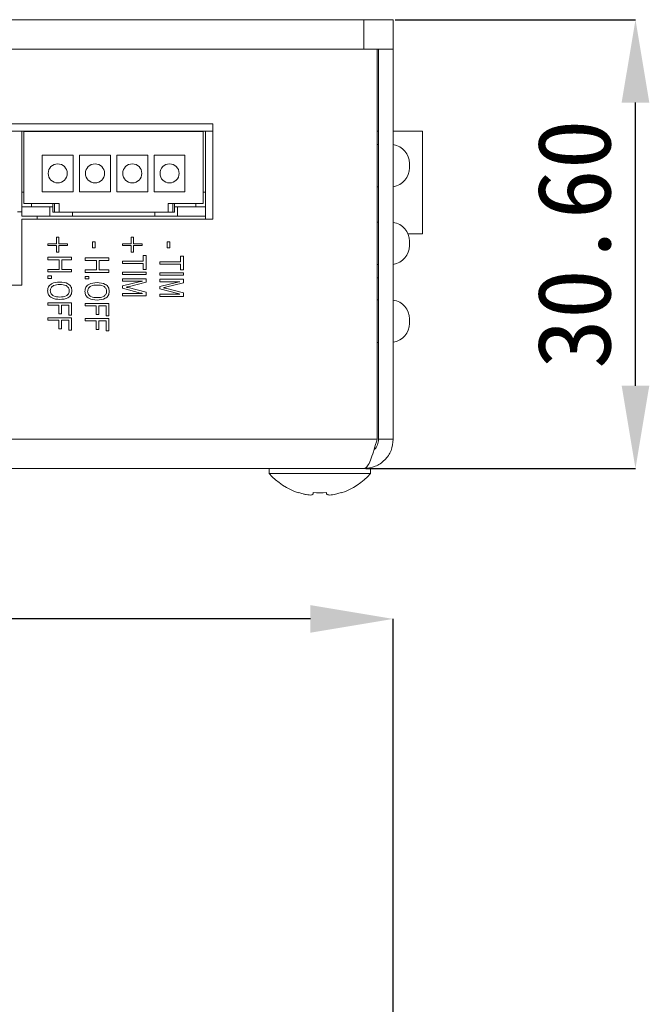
# Model space of a CAD drawing. Header units: millimetres. Extents: x 47 to 120.6, y 37.3 to 135.3.
# Tile 26 of 27: x 71.8 to 93.2, y 101.7 to 135.3. Entities that reach past the tile are written whole.
import ezdxf

# ---------------------------------------------------------------- set-up
doc = ezdxf.new("R2010")
doc.units = ezdxf.units.MM
doc.header["$PDSIZE"] = -1
doc.layers.add('標註文字', color=4, linetype='Continuous')
doc.styles.add('SLDTEXTSTYLE3', font='kaiu.ttf')
doc.dimstyles.new('SLDDIMSTYLE0', dxfattribs={"dimtxt": 2.5, "dimasz": 2.824978, "dimexe": 0, "dimexo": 0.0625, "dimtad": 1, "dimlfac": 2, "dimrnd": 1e-09, "dimzin": 12, "dimdsep": 46, "dimtxsty": 'SLDTEXTSTYLE3', "dimsah": 1, "dimcen": 0.09, "dimadec": 0, "dimazin": 3, "dimtfac": 1, "dimtofl": 0, "dimtmove": 0, "dimatfit": 3, "dimfxl": 0, "dimfrac": 2, "dimtolj": 1, "dimtzin": 12, "dimarcsym": 0})
doc.dimstyles.new('SLDDIMSTYLE2', dxfattribs={"dimtxt": 2.5, "dimasz": 2.824978, "dimexe": 0, "dimexo": 0.0625, "dimtad": 1, "dimlfac": 2, "dimrnd": 1e-09, "dimzin": 4, "dimdsep": 46, "dimtxsty": 'SLDTEXTSTYLE3', "dimsah": 1, "dimcen": 0.09, "dimadec": 0, "dimazin": 1, "dimtfac": 1, "dimtofl": 0, "dimtmove": 0, "dimatfit": 3, "dimfxl": 0, "dimfrac": 2, "dimtolj": 1, "dimtzin": 12, "dimarcsym": 0})

# ---------------------------------------------------------------- blocks, each defined once
blk = doc.blocks.new('_D_2')
at = {"layer": 'Defpoints', "color": 0, "transparency": 16777216}
for p in [(47.002, 114.841), (47.002, 100.791), (84.502, 99.791)]:
    blk.add_point(p, dxfattribs=at)
at = {"layer": '標註文字', "color": 0, "lineweight": -2, "transparency": 16777216}
for p, q in [((47.002, 100.854), (47.002, 114.841)), ((81.677, 114.841), (49.827, 114.841)), ((84.502, 99.854), (84.502, 114.841))]:
    blk.add_line(p, q, dxfattribs=at)
at = {"layer": '標註文字', "color": 0, "transparency": 16777216}
for points in [[(49.827, 115.312), (49.827, 114.37), (47.002, 114.841)], [(81.677, 115.312), (81.677, 114.37), (84.502, 114.841)]]:
    blk.add_solid(points, dxfattribs=at)
at = {"layer": '標註文字', "color": 0, "lineweight": 9, "transparency": 16777216, "insert": (65.752, 118.132), "char_height": 2.5, "attachment_point": 2, "style": 'SLDTEXTSTYLE3'}
blk.add_mtext('\\A1;75', dxfattribs=at)
blk = doc.blocks.new('_D_8')
at = {"layer": 'Defpoints', "color": 0, "transparency": 16777216}
for p in [(84.502, 135.266), (92.752, 135.266), (83.502, 119.966)]:
    blk.add_point(p, dxfattribs=at)
at = {"layer": '標註文字', "color": 0, "lineweight": -2, "transparency": 16777216}
for p, q in [((84.564, 135.266), (92.752, 135.266)), ((92.752, 122.791), (92.752, 132.441)), ((83.564, 119.966), (92.752, 119.966))]:
    blk.add_line(p, q, dxfattribs=at)
at = {"layer": '標註文字', "color": 0, "transparency": 16777216}
for points in [[(92.281, 132.441), (93.223, 132.441), (92.752, 135.266)], [(92.281, 122.791), (93.223, 122.791), (92.752, 119.966)]]:
    blk.add_solid(points, dxfattribs=at)
at = {"layer": '標註文字', "color": 0, "lineweight": 9, "transparency": 16777216, "insert": (89.402, 127.616), "char_height": 2.5, "attachment_point": 2, "rotation": 90, "style": 'SLDTEXTSTYLE3'}
blk.add_mtext('\\A1;30.60', dxfattribs=at)

msp = doc.modelspace()

# ---------------------------------------------------------------- linework, layer by layer
at = {"color": 7, "linetype": 'Continuous', "lineweight": 9}
for p, q in [((70.6268, 135.266), (83.5018, 135.266)), ((83.5018, 134.266), (83.5018, 135.266)), ((83.5018, 135.266), (84.5018, 135.266)), ((84.5018, 135.266), (84.5018, 134.266)), ((70.6268, 134.266), (83.5018, 134.266)), ((84.5018, 134.266), (83.5018, 134.266)), ((83.9518, 120.966), (83.9518, 134.266)), ((84.0018, 120.966), (84.0018, 134.266)), ((84.5018, 120.966), (84.5018, 134.266)), ((78.3518, 131.716), (60.6518, 131.716)), ((78.3518, 128.466), (78.3518, 131.716)), ((78.3518, 131.466), (60.6518, 131.466)), ((78.1018, 131.466), (71.8518, 131.466)), ((71.8518, 131.466), (71.8518, 129.391)), ((71.9218, 131.4535), (71.9218, 129.0035)), ((78.0318, 131.4535), (71.9218, 131.4535)), ((78.0318, 129.0035), (78.0318, 131.4535)), ((78.1018, 129.391), (78.1018, 131.466)), ((84.0018, 131.466), (83.9518, 131.466)), ((85.5018, 131.466), (84.5018, 131.466)), ((85.5018, 127.966), (85.5018, 131.466)), ((84.0018, 131.016), (83.9518, 131.016)), ((72.5468, 130.6535), (72.5468, 129.4035)), ((73.5968, 130.6535), (72.5468, 130.6535)), ((73.5968, 129.4035), (73.5968, 130.6535)), ((73.8168, 130.6535), (73.8168, 129.4035)), ((74.8668, 130.6535), (73.8168, 130.6535)), ((74.8668, 129.4035), (74.8668, 130.6535)), ((75.0868, 130.6535), (75.0868, 129.4035)), ((76.1368, 130.6535), (75.0868, 130.6535)), ((76.1368, 129.4035), (76.1368, 130.6535)), ((76.3568, 130.6535), (76.3568, 129.4035)), ((77.4068, 130.6535), (76.3568, 130.6535)), ((77.4068, 129.4035), (77.4068, 130.6535)), ((85.0518, 130.366), (85.0518, 130.291)), ((85.0518, 130.291), (85.0518, 130.216)), ((83.9518, 129.566), (84.0018, 129.566)), ((71.9218, 129.391), (71.8518, 129.391)), ((71.8518, 128.891), (71.8518, 129.391)), ((72.5468, 129.4035), (73.5968, 129.4035)), ((73.8168, 129.4035), (74.8668, 129.4035)), ((75.0868, 129.4035), (76.1368, 129.4035)), ((76.3568, 129.4035), (77.4068, 129.4035)), ((78.0318, 129.391), (78.1018, 129.391)), ((78.1018, 128.891), (78.1018, 129.391)), ((71.8518, 128.891), (71.8518, 128.566)), ((71.8518, 128.891), (72.8018, 128.891)), ((71.9218, 129.0035), (73.1218, 129.0035)), ((72.1768, 128.891), (72.1768, 129.0035)), ((72.8018, 128.891), (72.8018, 128.566)), ((72.9095, 128.891), (72.8018, 128.891)), ((72.9095, 129.0035), (72.9095, 128.7035)), ((72.9595, 128.7035), (72.9595, 129.0035)), ((73.1218, 128.7035), (73.1218, 129.0035)), ((76.8318, 129.0035), (78.0318, 129.0035)), ((76.8318, 128.7035), (76.8318, 129.0035)), ((76.9942, 128.7035), (76.9942, 129.0035)), ((77.0442, 128.7035), (77.0442, 129.0035)), ((77.0442, 128.891), (77.1518, 128.891)), ((77.1518, 128.891), (78.1018, 128.891)), ((77.1518, 128.891), (77.1518, 128.566)), ((77.7768, 128.891), (77.7768, 129.0035)), ((78.1018, 128.566), (78.1018, 128.891)), ((71.8518, 128.716), (71.7018, 128.716)), ((71.8518, 128.566), (72.8018, 128.566)), ((72.3768, 128.466), (72.3768, 128.566)), ((73.5768, 128.566), (72.8018, 128.566)), ((72.9095, 128.7035), (72.9595, 128.7035)), ((72.9595, 128.7035), (73.1218, 128.7035)), ((76.8318, 128.7035), (73.1218, 128.7035)), ((73.5768, 128.7035), (73.5768, 128.566)), ((73.5768, 128.566), (76.3768, 128.566)), ((76.3768, 128.7035), (76.3768, 128.566)), ((76.3768, 128.566), (77.1518, 128.566)), ((76.9942, 128.7035), (76.8318, 128.7035)), ((77.0442, 128.7035), (76.9942, 128.7035)), ((77.1518, 128.566), (78.1018, 128.566)), ((78.1018, 128.466), (78.1018, 128.566)), ((71.8518, 126.216), (71.8518, 128.466)), ((71.8518, 128.466), (78.3518, 128.466)), ((84.0018, 128.366), (83.9518, 128.366)), ((85.5018, 127.966), (85.0018, 127.966)), ((72.7373, 127.6276), (73.0348, 127.6276)), ((72.7373, 127.566), (72.7373, 127.6276)), ((73.0348, 127.566), (72.7373, 127.566)), ((73.0348, 127.8532), (73.1066, 127.8532)), ((73.0348, 127.6276), (73.0348, 127.8532)), ((73.0348, 127.3404), (73.0348, 127.566)), ((73.1066, 127.8532), (73.1066, 127.6276)), ((73.1066, 127.6276), (73.404, 127.6276)), ((73.1066, 127.566), (73.1066, 127.3404)), ((73.404, 127.566), (73.1066, 127.566)), ((73.404, 127.6276), (73.404, 127.566)), ((74.255, 127.6994), (74.3473, 127.6994)), ((74.255, 127.484), (74.255, 127.6994)), ((74.3473, 127.6994), (74.3473, 127.484)), ((75.2803, 127.6276), (75.5778, 127.6276)), ((75.2803, 127.566), (75.2803, 127.6276)), ((75.5778, 127.566), (75.2803, 127.566)), ((75.5778, 127.8532), (75.6496, 127.8532)), ((75.5778, 127.6276), (75.5778, 127.8532)), ((75.5778, 127.3404), (75.5778, 127.566)), ((75.6496, 127.8532), (75.6496, 127.6276)), ((75.6496, 127.6276), (75.947, 127.6276)), ((75.6496, 127.566), (75.6496, 127.3404)), ((75.947, 127.566), (75.6496, 127.566)), ((75.947, 127.6276), (75.947, 127.566)), ((76.798, 127.6994), (76.8903, 127.6994)), ((76.798, 127.484), (76.798, 127.6994)), ((76.8903, 127.6994), (76.8903, 127.484)), ((85.0518, 127.716), (85.0518, 127.641)), ((85.0518, 127.641), (85.0518, 127.566)), ((73.1066, 127.3404), (73.0348, 127.3404)), ((74.3473, 127.484), (74.255, 127.484)), ((75.6496, 127.3404), (75.5778, 127.3404)), ((75.988, 127.2276), (76.0803, 127.2276)), ((75.988, 127.0327), (75.988, 127.2276)), ((76.0803, 127.2276), (76.0803, 126.7558)), ((76.8903, 127.484), (76.798, 127.484)), ((77.2595, 127.2071), (77.3518, 127.2071)), ((77.2595, 127.0122), (77.2595, 127.2071)), ((77.3518, 127.2071), (77.3518, 126.7353)), ((72.7373, 127.166), (73.5373, 127.166)), ((72.7373, 127.084), (72.7373, 127.166)), ((73.1168, 127.084), (72.7373, 127.084)), ((73.1168, 126.7558), (73.1168, 127.084)), ((73.2091, 127.084), (73.2091, 126.7558)), ((73.5373, 127.084), (73.2091, 127.084)), ((73.5373, 127.166), (73.5373, 127.084)), ((74.0088, 127.1455), (74.8088, 127.1455)), ((74.0088, 127.0635), (74.0088, 127.1455)), ((74.3883, 127.0635), (74.0088, 127.0635)), ((74.3883, 126.7353), (74.3883, 127.0635)), ((74.4806, 127.0635), (74.4806, 126.7353)), ((74.8088, 127.0635), (74.4806, 127.0635)), ((74.8088, 127.1455), (74.8088, 127.0635)), ((75.2803, 127.0327), (75.988, 127.0327)), ((75.2803, 126.9507), (75.2803, 127.0327)), ((75.988, 126.9507), (75.2803, 126.9507)), ((75.988, 126.7558), (75.988, 126.9507)), ((76.5518, 127.0122), (77.2595, 127.0122)), ((76.5518, 126.9301), (76.5518, 127.0122)), ((77.2595, 126.9301), (76.5518, 126.9301)), ((77.2595, 126.7353), (77.2595, 126.9301)), ((83.9518, 126.916), (84.0018, 126.916)), ((72.7373, 126.7558), (73.1168, 126.7558)), ((72.7373, 126.6737), (72.7373, 126.7558)), ((73.5373, 126.6737), (72.7373, 126.6737)), ((72.7373, 126.5301), (72.8604, 126.5301)), ((72.7373, 126.4481), (72.7373, 126.5301)), ((72.8604, 126.5301), (72.8604, 126.4481)), ((73.2091, 126.7558), (73.5373, 126.7558)), ((73.5373, 126.7558), (73.5373, 126.6737)), ((74.0088, 126.7353), (74.3883, 126.7353)), ((74.0088, 126.6532), (74.0088, 126.7353)), ((74.8088, 126.6532), (74.0088, 126.6532)), ((74.4806, 126.7353), (74.8088, 126.7353)), ((74.8088, 126.7353), (74.8088, 126.6532)), ((75.2803, 126.6635), (76.0803, 126.6635)), ((75.2803, 126.5814), (75.2803, 126.6635)), ((76.0803, 126.5814), (75.2803, 126.5814)), ((76.0803, 126.7558), (75.988, 126.7558)), ((76.0803, 126.6635), (76.0803, 126.5814)), ((76.5518, 126.643), (77.3518, 126.643)), ((76.5518, 126.5609), (76.5518, 126.643)), ((77.3518, 126.5609), (76.5518, 126.5609)), ((77.3518, 126.7353), (77.2595, 126.7353)), ((77.3518, 126.643), (77.3518, 126.5609)), ((60.6518, 126.216), (71.8518, 126.216)), ((72.8604, 126.4481), (72.7373, 126.4481)), ((74.0088, 126.5096), (74.1319, 126.5096)), ((74.0088, 126.4276), (74.0088, 126.5096)), ((74.1319, 126.4276), (74.0088, 126.4276)), ((74.1319, 126.5096), (74.1319, 126.4276)), ((75.2803, 126.4378), (76.0803, 126.4378)), ((75.2803, 126.3558), (75.2803, 126.4378)), ((75.9619, 126.3558), (75.2803, 126.3558)), ((75.2803, 126.1917), (75.8919, 126.3423)), ((75.2803, 126.1096), (75.2803, 126.1917)), ((76.0803, 126.3143), (75.4683, 126.164)), ((76.0803, 126.4378), (76.0803, 126.3143)), ((76.5518, 126.4173), (77.3518, 126.4173)), ((76.5518, 126.3353), (76.5518, 126.4173)), ((77.2334, 126.3353), (76.5518, 126.3353)), ((76.5518, 126.1712), (77.1634, 126.3218)), ((77.3518, 126.2938), (76.7398, 126.1434)), ((77.3518, 126.4173), (77.3518, 126.2938)), ((83.9518, 126.466), (84.0018, 126.466)), ((75.8919, 125.95), (75.2803, 126.1096)), ((75.2803, 125.9353), (75.9619, 125.9353)), ((75.2803, 125.8532), (75.2803, 125.9353)), ((75.4683, 126.1343), (76.0803, 125.9744)), ((76.0803, 125.9744), (76.0803, 125.8532)), ((76.5518, 126.0891), (76.5518, 126.1712)), ((77.1634, 125.9295), (76.5518, 126.0891)), ((76.5518, 125.9148), (77.2334, 125.9148)), ((76.5518, 125.8327), (76.5518, 125.9148)), ((76.7398, 126.1138), (77.3518, 125.9539)), ((77.3518, 125.9539), (77.3518, 125.8327)), ((72.7373, 125.6173), (73.5373, 125.6173)), ((72.7373, 125.5353), (72.7373, 125.6173)), ((73.1066, 125.5353), (72.7373, 125.5353)), ((73.1066, 125.2398), (73.1066, 125.5353)), ((73.1989, 125.5353), (73.1989, 125.2398)), ((73.445, 125.5353), (73.1989, 125.5353)), ((73.445, 125.1968), (73.445, 125.5353)), ((73.5373, 125.6173), (73.5373, 125.1968)), ((74.0088, 125.5968), (74.8088, 125.5968)), ((74.0088, 125.5148), (74.0088, 125.5968)), ((74.8088, 125.5968), (74.8088, 125.1763)), ((76.0803, 125.8532), (75.2803, 125.8532)), ((77.3518, 125.8327), (76.5518, 125.8327)), ((84.0018, 125.716), (83.9518, 125.716)), ((73.1989, 125.2398), (73.1066, 125.2398)), ((73.5373, 125.1968), (73.445, 125.1968)), ((74.3781, 125.5148), (74.0088, 125.5148)), ((74.3781, 125.2192), (74.3781, 125.5148)), ((74.4704, 125.2192), (74.3781, 125.2192)), ((74.4704, 125.5148), (74.4704, 125.2192)), ((74.7165, 125.5148), (74.4704, 125.5148)), ((74.7165, 125.1763), (74.7165, 125.5148)), ((72.7373, 125.1045), (73.5373, 125.1045)), ((72.7373, 125.0224), (72.7373, 125.1045)), ((73.1066, 125.0224), (72.7373, 125.0224)), ((73.1066, 124.7269), (73.1066, 125.0224)), ((73.1989, 125.0224), (73.1989, 124.7269)), ((73.445, 125.0224), (73.1989, 125.0224)), ((73.445, 124.684), (73.445, 125.0224)), ((73.5373, 125.1045), (73.5373, 124.684)), ((74.0088, 125.084), (74.8088, 125.084)), ((74.0088, 125.0019), (74.0088, 125.084)), ((74.3781, 125.0019), (74.0088, 125.0019)), ((74.3781, 124.7064), (74.3781, 125.0019)), ((74.4704, 125.0019), (74.4704, 124.7064)), ((74.7165, 125.0019), (74.4704, 125.0019)), ((74.8088, 125.1763), (74.7165, 125.1763)), ((74.7165, 124.6635), (74.7165, 125.0019)), ((74.8088, 125.084), (74.8088, 124.6635)), ((85.0518, 125.066), (85.0518, 124.991)), ((85.0518, 124.991), (85.0518, 124.916)), ((73.1989, 124.7269), (73.1066, 124.7269)), ((73.5373, 124.684), (73.445, 124.684)), ((74.4704, 124.7064), (74.3781, 124.7064)), ((74.8088, 124.6635), (74.7165, 124.6635)), ((83.9518, 124.266), (84.0018, 124.266)), ((48.0018, 120.966), (83.9518, 120.966)), ((84.5018, 120.966), (84.0018, 120.966)), ((81.15, 119.966), (48.0018, 119.966)), ((80.2768, 119.966), (80.2768, 119.7947)), ((82.8537, 119.966), (81.15, 119.966)), ((83.5018, 119.966), (82.8537, 119.966)), ((83.7268, 119.966), (83.5018, 119.966)), ((83.7268, 119.7947), (83.7268, 119.966)), ((83.7268, 119.7947), (80.2768, 119.7947)), ((81.2768, 119.1333), (81.2768, 119.1454)), ((81.7718, 119.101), (81.7718, 119.1454)), ((82.2318, 119.1454), (82.2318, 119.101)), ((82.7268, 119.1454), (82.7268, 119.1333))]:
    msp.add_line(p, q, dxfattribs=at)
for centre in [(73.0718, 130.0285), (74.3418, 130.0285), (75.6118, 130.0285), (76.8818, 130.0285)]:
    msp.add_circle(centre, 0.325, dxfattribs=at)
for centre, radius, start, end in [((84.4018, 130.366), 0.65, 0, 81.15012), ((84.4018, 130.216), 0.65, 278.84988, 0), ((84.4018, 127.716), 0.65, 0, 81.15012), ((84.4018, 127.566), 0.65, 278.84988, 0), ((84.4018, 125.066), 0.65, 0, 81.15012), ((84.4018, 124.916), 0.65, 278.84988, 0), ((82.0018, 121.316), 2.3, 221.40962, 251.62606), ((82.0018, 121.316), 2.3, 288.37394, 318.59038), ((82.0018, 121.316), 2.2885, 251.53016, 255.44795), ((82.0018, 121.316), 2.1827, 263.95141, 276.04859), ((82.0018, 121.316), 2.2885, 284.55205, 288.46984)]:
    msp.add_arc(centre, radius, start, end, dxfattribs=at)
for points, knots in [([(72.7271, 126.0269), (72.7333, 126.0754), (72.7457, 126.1723), (72.8996, 126.3074), (73.0453, 126.318), (73.1425, 126.325)], [0, 0, 0, 0, 0.2499589, 0.5000543, 1, 1, 1, 1]), ([(73.1425, 126.243), (73.0686, 126.2384), (72.9578, 126.2315), (72.854, 126.1486), (72.8229, 126.0816), (72.8206, 126.0451), (72.8194, 126.0269)], [0, 0, 0, 0, 0.4993733, 0.7488163, 0.8743213, 1, 1, 1, 1]), ([(73.1425, 126.325), (73.2396, 126.318), (73.3854, 126.3076), (73.5392, 126.1723), (73.5516, 126.0754), (73.5579, 126.0269)], [0, 0, 0, 0, 0.4999922, 0.7500697, 1, 1, 1, 1]), ([(73.4656, 126.0269), (73.4644, 126.0452), (73.462, 126.0816), (73.4311, 126.1487), (73.3272, 126.2317), (73.2164, 126.2385), (73.1425, 126.243)], [0, 0, 0, 0, 0.1256788, 0.251213, 0.500608, 1, 1, 1, 1]), ([(73.9986, 126.0064), (74.0048, 126.0549), (74.0172, 126.1518), (74.1711, 126.2869), (74.3168, 126.2975), (74.414, 126.3045)], [0, 0, 0, 0, 0.2499589, 0.5000543, 1, 1, 1, 1]), ([(74.414, 126.2224), (74.3401, 126.2179), (74.2293, 126.211), (74.1255, 126.1281), (74.0944, 126.061), (74.0921, 126.0246), (74.0909, 126.0064)], [0, 0, 0, 0, 0.4993733, 0.7488163, 0.8743213, 1, 1, 1, 1]), ([(74.414, 126.3045), (74.5111, 126.2975), (74.6569, 126.287), (74.8107, 126.1518), (74.8231, 126.0549), (74.8294, 126.0064)], [0, 0, 0, 0, 0.4999922, 0.7500697, 1, 1, 1, 1]), ([(74.7371, 126.0064), (74.7359, 126.0246), (74.7335, 126.0611), (74.7026, 126.1282), (74.5987, 126.2112), (74.4879, 126.2179), (74.414, 126.2224)], [0, 0, 0, 0, 0.1256788, 0.251213, 0.500608, 1, 1, 1, 1]), ([(75.8919, 126.3423), (75.9049, 126.3453), (75.9281, 126.3506), (75.9516, 126.3542), (75.9619, 126.3558)], [0, 0, 0, 0, 0.5599472, 1, 1, 1, 1]), ([(77.1634, 126.3218), (77.1764, 126.3248), (77.1996, 126.3301), (77.2231, 126.3337), (77.2334, 126.3353)], [0, 0, 0, 0, 0.5599472, 1, 1, 1, 1]), ([(73.1425, 125.7301), (73.0455, 125.7371), (72.9001, 125.7475), (72.7459, 125.8818), (72.7334, 125.9786), (72.7271, 126.0269)], [0, 0, 0, 0, 0.5000235, 0.7500952, 1, 1, 1, 1]), ([(72.8194, 126.0269), (72.8206, 126.0088), (72.8229, 125.9724), (72.8541, 125.9056), (72.9583, 125.8235), (73.0688, 125.8167), (73.1425, 125.8122)], [0, 0, 0, 0, 0.1256664, 0.2511729, 0.5005508, 1, 1, 1, 1]), ([(73.5579, 126.0269), (73.5516, 125.9785), (73.5392, 125.8817), (73.3851, 125.7472), (73.2395, 125.7369), (73.1425, 125.7301)], [0, 0, 0, 0, 0.2499033, 0.4999655, 1, 1, 1, 1]), ([(73.1425, 125.8122), (73.2162, 125.8166), (73.3268, 125.8233), (73.4309, 125.9055), (73.462, 125.9724), (73.4644, 126.0087), (73.4656, 126.0269)], [0, 0, 0, 0, 0.4994678, 0.7487975, 0.8743333, 1, 1, 1, 1]), ([(74.414, 125.7096), (74.317, 125.7165), (74.1716, 125.7269), (74.0174, 125.8613), (74.0049, 125.9581), (73.9986, 126.0064)], [0, 0, 0, 0, 0.5000235, 0.7500952, 1, 1, 1, 1]), ([(74.0909, 126.0064), (74.0921, 125.9882), (74.0944, 125.9519), (74.1256, 125.8851), (74.2298, 125.8029), (74.3403, 125.7962), (74.414, 125.7917)], [0, 0, 0, 0, 0.1256664, 0.2511729, 0.5005508, 1, 1, 1, 1]), ([(74.8294, 126.0064), (74.8231, 125.958), (74.8107, 125.8612), (74.6566, 125.7267), (74.511, 125.7164), (74.414, 125.7096)], [0, 0, 0, 0, 0.2499033, 0.4999655, 1, 1, 1, 1]), ([(74.414, 125.7917), (74.4877, 125.7961), (74.5983, 125.8028), (74.7024, 125.885), (74.7335, 125.9519), (74.7359, 125.9882), (74.7371, 126.0064)], [0, 0, 0, 0, 0.4994678, 0.7487975, 0.8743333, 1, 1, 1, 1]), ([(75.4683, 126.164), (75.4562, 126.1607), (75.4344, 126.1548), (75.4123, 126.1506), (75.4026, 126.1487)], [0, 0, 0, 0, 0.5600489, 1, 1, 1, 1]), ([(75.4026, 126.1487), (75.415, 126.1465), (75.4371, 126.1424), (75.4588, 126.1368), (75.4683, 126.1343)], [0, 0, 0, 0, 0.5600135, 1, 1, 1, 1]), ([(75.9619, 125.9353), (75.9488, 125.9377), (75.9253, 125.9421), (75.9021, 125.9476), (75.8919, 125.95)], [0, 0, 0, 0, 0.5599802, 1, 1, 1, 1]), ([(76.7398, 126.1434), (76.7277, 126.1401), (76.7059, 126.1343), (76.6838, 126.1301), (76.6741, 126.1282)], [0, 0, 0, 0, 0.5600489, 1, 1, 1, 1]), ([(76.6741, 126.1282), (76.6865, 126.126), (76.7086, 126.1219), (76.7303, 126.1163), (76.7398, 126.1138)], [0, 0, 0, 0, 0.5600135, 1, 1, 1, 1]), ([(77.2334, 125.9148), (77.2203, 125.9172), (77.1968, 125.9216), (77.1736, 125.9271), (77.1634, 125.9295)], [0, 0, 0, 0, 0.5599802, 1, 1, 1, 1]), ([(83.9518, 120.966), (83.9183, 120.8491), (83.8513, 120.6151), (83.7507, 120.3066), (83.6502, 120.08), (83.567, 119.9775), (83.5178, 119.9688), (83.5018, 119.966)], [0, 0, 0, 0, 0.2233557, 0.4467421, 0.6701287, 0.893515, 1, 1, 1, 1]), ([(83.846, 120.6062), (83.8491, 120.6082), (83.9067, 120.646), (83.9765, 120.7736), (83.9934, 120.9019), (84.0018, 120.966)], [0, 0, 0, 0, 0.0282921, 0.5141461, 1, 1, 1, 1]), ([(81.4268, 119.101), (81.4642, 119.0922), (81.5389, 119.0747), (81.6407, 119.0631), (81.7178, 119.0645), (81.764, 119.0775), (81.7693, 119.0935), (81.7718, 119.101)], [0, 0, 0, 0, 0.2095281, 0.4195633, 0.6226907, 0.8225336, 1, 1, 1, 1]), ([(82.2318, 119.101), (82.2353, 119.0922), (82.2423, 119.0747), (82.2985, 119.0631), (82.381, 119.0645), (82.4783, 119.0775), (82.5453, 119.0935), (82.5768, 119.101)], [0, 0, 0, 0, 0.2095281, 0.4195633, 0.6226907, 0.8225336, 1, 1, 1, 1])]:
    msp.add_open_spline(points, degree=3, knots=knots, dxfattribs=at)
msp.add_open_spline([(83.5018, 119.966), (83.6329, 119.9811), (83.895, 120.0111), (84.2255, 120.2424), (84.4568, 120.5729), (84.4868, 120.835), (84.5018, 120.966)], degree=3, dxfattribs=at)

# ---------------------------------------------------------------- dimensions: what is measured, and where the dimension line sits
at = {"layer": '標註文字', "lineweight": 9}
for base, p1, p2, angle, dimstyle, picture, middle in [((92.7518, 135.266), (83.5018, 119.966), (84.5018, 135.266), 90, 'SLDDIMSTYLE2', '_D_8', (92.7518, 127.616)), ((47.0018, 114.8412), (84.5018, 99.7915), (47.0018, 100.7915), 180, 'SLDDIMSTYLE0', '_D_2', (65.7518, 114.8412))]:
    dim = msp.add_linear_dim(base=base, p1=p1, p2=p2, angle=angle, dimstyle=dimstyle, dxfattribs=at)
    dim.commit()
    dim.dimension.update_dxf_attribs({"geometry": picture, "text_midpoint": middle, "dimtype": 160})

doc.saveas('drawing.dxf')
